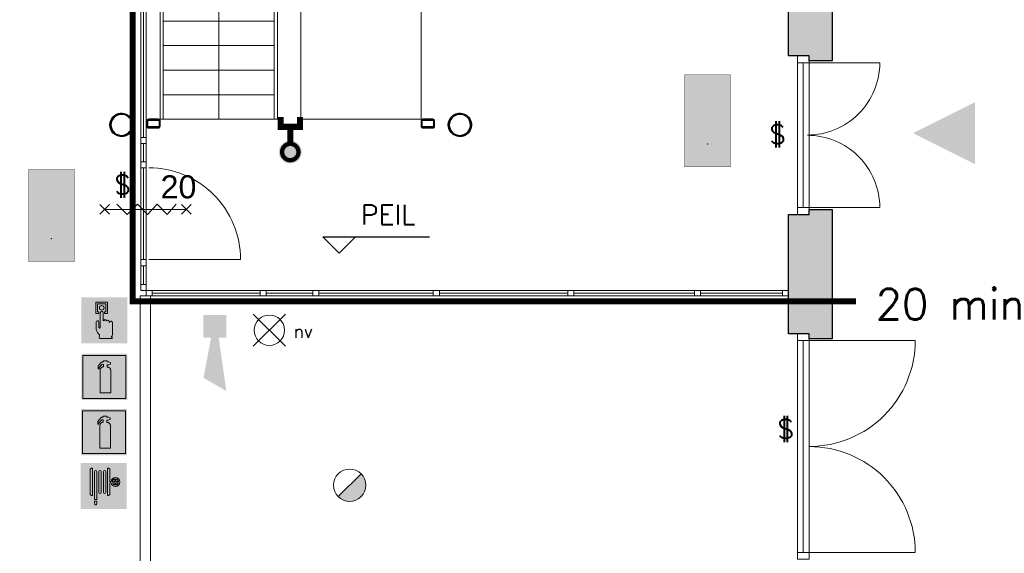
# Model space of a CAD drawing. Header units: millimetres. Extents: x -13022 to 1371524, y -38729 to 632593.
# Tile 81 of 256: x 708218 to 717838, y -11431 to -6217. Entities that reach past the tile are written whole.
import ezdxf

# ---------------------------------------------------------------- set-up
doc = ezdxf.new("R2010")
doc.units = ezdxf.units.MM
doc.header["$LTSCALE"] = 35
doc.set_wipeout_variables(frame=1)
doc.linetypes.add('AI9-LType1', pattern=[1.69333, 0.846665, -0.846665])
doc.linetypes.add('DASHED', pattern=[200, 100, -100])
for name, color, linetype, lineweight in [('A OPMER', 10, 'Continuous', 50), ('Al65----_beveiliging-inst', 92, 'Continuous', 9), ('B6 TEKST', 7, 'Continuous', 25), ('B95 tekst', 7, 'Continuous', 25), ('brandveiligheid voorzieningen', 10, 'Continuous', 9)]:
    doc.layers.add(name, color=color, linetype=linetype, lineweight=lineweight)
for name, color, linetype in [('LAYER102', 1, 'Continuous'), ('LAYER111', 7, 'Continuous'), ('LAYER24', 7, 'Continuous'), ('LAYER28', 7, 'Continuous'), ('LAYER30', 7, 'Continuous'), ('LAYER31', 7, 'Continuous'), ('LAYER32', 1, 'Continuous')]:
    doc.layers.add(name, color=color, linetype=linetype)
doc.styles.add('Algemeen', font='simplex.shx', dxfattribs={"height": 2.5})
doc.styles.add('SIMPLEX', font='SIMPLEX.SHX', dxfattribs={"width": 0.75})
doc.styles.get("Standard").update_dxf_attribs({"font": 'simplex.shx'})
pattern_1 = [(45, (475378.7201, -17008.80355), (-0.2121320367, 0.2121320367), []), (45, (475378.7201, -17008.59142), (-0.2121320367, 0.2121320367), [])]
pattern_2 = [(315, (475378.7201, -17008.80355), (0.2121320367, 0.2121320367), []), (315, (475378.93222, -17008.80355), (0.2121320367, 0.2121320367), [])]

# ---------------------------------------------------------------- blocks, each defined once
blk = doc.blocks.new('Handbrandblusser')
at = {"ltscale": 0.1}
h = blk.add_hatch(color=10, dxfattribs=at)
h.paths.add_polyline_path([(15.59, 7.19), (8.59, 7.19), (8.59, 0.19), (15.59, 0.19)])
h.paths.add_polyline_path([(11.41, 1.1), (13.13, 1.1), (13.13, 4.76), (13.13, 4.79), (13.12, 4.84), (13.11, 4.88), (13.09, 4.95), (13.06, 5), (13.03, 5.06), (12.99, 5.11), (12.95, 5.14), (12.92, 5.17), (12.85, 5.21), (12.8, 5.24), (12.76, 5.26), (12.7, 5.28), (12.64, 5.29), (12.6, 5.29), (12.54, 5.29), (12.54, 5.67), (12.81, 5.67), (13.08, 5.75), (13.08, 6.04), (12.82, 6.12), (12.54, 6.12), (12.54, 6.32), (11.94, 6.32), (11.94, 6.13), (11.75, 6.13), (11.72, 6.12), (11.68, 6.1), (11.64, 6.08), (11.59, 6.04), (11.53, 5.96), (11.44, 5.86), (11.31, 5.71), (11.15, 5.54), (11.13, 5.49), (11.11, 5.46), (11.1, 5.42), (11.09, 5.39), (11.09, 5.35), (11.08, 5.32), (11.08, 5.28), (11.08, 5.25), (11.07, 5.18), (11.07, 5.13), (11.07, 5.07), (11.07, 4.98), (11.24, 4.98), (11.26, 5.23), (11.71, 5.7), (11.94, 5.7), (11.94, 5.31), (11.92, 5.3), (11.89, 5.3), (11.85, 5.3), (11.81, 5.28), (11.76, 5.27), (11.72, 5.25), (11.69, 5.24), (11.66, 5.22), (11.63, 5.2), (11.6, 5.17), (11.58, 5.15), (11.56, 5.13), (11.53, 5.11), (11.51, 5.08), (11.5, 5.06), (11.49, 5.04), (11.47, 5.02), (11.46, 4.99), (11.45, 4.97), (11.44, 4.94), (11.43, 4.91), (11.42, 4.88), (11.41, 4.84), (11.41, 4.8), (11.41, 4.77)], flags=16)
at = {"layer": 'brandveiligheid voorzieningen', "ltscale": 0.1, "true_color": 0xffffff}
blk.add_hatch(color=7, dxfattribs=at).paths.add_polyline_path([(13.13, 4.76), (13.13, 4.79), (13.12, 4.84), (13.11, 4.88), (13.09, 4.95), (13.06, 5), (13.03, 5.06), (12.99, 5.11), (12.95, 5.14), (12.92, 5.17), (12.85, 5.21), (12.8, 5.24), (12.76, 5.26), (12.7, 5.28), (12.64, 5.29), (12.6, 5.29), (12.54, 5.29), (12.54, 5.67), (12.81, 5.67), (13.08, 5.75), (13.08, 6.04), (12.82, 6.12), (12.54, 6.12), (12.54, 6.32), (11.94, 6.32), (11.94, 6.13), (11.75, 6.13), (11.72, 6.12), (11.68, 6.1), (11.64, 6.08), (11.59, 6.04), (11.53, 5.96), (11.44, 5.86), (11.31, 5.71), (11.15, 5.54), (11.13, 5.49), (11.11, 5.46), (11.1, 5.42), (11.09, 5.39), (11.09, 5.35), (11.08, 5.32), (11.08, 5.28), (11.08, 5.25), (11.07, 5.18), (11.07, 5.13), (11.07, 5.07), (11.07, 4.98), (11.24, 4.98), (11.26, 5.23), (11.71, 5.7), (11.94, 5.7), (11.94, 5.31), (11.92, 5.3), (11.89, 5.3), (11.85, 5.3), (11.81, 5.28), (11.76, 5.27), (11.72, 5.25), (11.69, 5.24), (11.66, 5.22), (11.63, 5.2), (11.6, 5.17), (11.58, 5.15), (11.56, 5.13), (11.53, 5.11), (11.51, 5.08), (11.5, 5.06), (11.49, 5.04), (11.47, 5.02), (11.46, 4.99), (11.45, 4.97), (11.44, 4.94), (11.43, 4.91), (11.42, 4.88), (11.41, 4.84), (11.41, 4.8), (11.41, 4.77), (11.41, 1.1), (13.13, 1.1)])
at = {"color": 10, "lineweight": 5, "ltscale": 0.1}
blk.add_lwpolyline([(11.41, 1.1), (11.41, 4.77), (11.41, 4.8), (11.41, 4.84), (11.42, 4.88), (11.43, 4.91), (11.44, 4.94), (11.45, 4.97), (11.46, 4.99), (11.47, 5.02), (11.49, 5.04), (11.5, 5.06), (11.51, 5.08), (11.53, 5.11), (11.56, 5.13), (11.58, 5.15), (11.6, 5.17), (11.63, 5.2), (11.66, 5.22), (11.69, 5.24), (11.72, 5.25), (11.76, 5.27), (11.81, 5.28), (11.85, 5.3), (11.89, 5.3), (11.92, 5.3), (11.94, 5.31), (11.94, 5.7), (11.71, 5.7), (11.26, 5.23), (11.24, 4.98), (11.07, 4.98), (11.07, 5.07), (11.07, 5.13), (11.07, 5.18), (11.08, 5.25), (11.08, 5.28), (11.08, 5.32), (11.09, 5.35), (11.09, 5.39), (11.1, 5.42), (11.11, 5.46), (11.13, 5.49), (11.15, 5.54), (11.31, 5.71), (11.44, 5.86), (11.53, 5.96), (11.59, 6.04), (11.64, 6.08), (11.68, 6.1), (11.72, 6.12), (11.75, 6.13), (11.94, 6.13), (11.94, 6.32), (12.54, 6.32), (12.54, 6.12), (12.82, 6.12), (13.08, 6.04), (13.08, 5.75), (12.81, 5.67), (12.54, 5.67), (12.54, 5.29), (12.6, 5.29), (12.64, 5.29), (12.7, 5.28), (12.76, 5.26), (12.8, 5.24), (12.85, 5.21), (12.92, 5.17), (12.95, 5.14), (12.99, 5.11), (13.03, 5.06), (13.06, 5), (13.09, 4.95), (13.11, 4.88), (13.12, 4.84), (13.13, 4.79), (13.13, 4.76), (13.13, 1.1), (11.41, 1.1)], dxfattribs=at)
at = {"layer": 'Al65----_beveiliging-inst', "color": 7, "true_color": 0xffffff}
blk.add_solid([(8.34, -0.06), (15.84, -0.06), (8.34, 7.44), (15.84, 7.44)], dxfattribs=at)
at = {"layer": 'brandveiligheid voorzieningen', "color": 10, "ltscale": 0.1}
blk.add_lwpolyline([(8.59, 0.19), (15.59, 0.19), (15.59, 7.19), (8.59, 7.19)], close=True, dxfattribs=at)
blk = doc.blocks.new('Brandslanghaspel')
at = {"layer": 'brandveiligheid voorzieningen', "true_color": 0xffffff}
h = blk.add_hatch(color=7, dxfattribs=at)
h.paths.add_polyline_path([(-1.8131, 2.183), (-1.9809, 2.183), (-2.1753, 2.364), (-2.1753, 6.484), (-1.9926, 6.664), (-1.8131, 6.664)])
edge = h.paths.add_edge_path()
edge.add_arc((0.1717, 6.0972), 0.1929, 92.01096, 177.98904)
edge.add_line((-0.0211, 6.104), (-0.0214, 6.104))
edge.add_line((-0.0214, 6.104), (-0.0214, 2.702))
edge.add_line((-0.0214, 2.702), (-0.0211, 2.702))
edge.add_arc((0.1723, 2.7114), 0.1936, 182.797634, 267.821774)
edge.add_arc((0.1573, 2.7114), 0.1935, 272.254329, 357.218746)
edge.add_line((0.3506, 2.702), (0.3515, 2.702))
edge.add_line((0.3515, 2.702), (0.3515, 6.104))
edge.add_line((0.3515, 6.104), (0.3506, 6.104))
edge.add_arc((0.1577, 6.0971), 0.193, 2.044103, 87.86341)
edge = h.paths.add_edge_path()
edge.add_arc((-0.5787, 6.0971), 0.1931, 92.060571, 177.939429)
edge.add_line((-0.7716, 6.104), (-0.772, 6.104))
edge.add_line((-0.772, 6.104), (-0.772, 2.702))
edge.add_line((-0.772, 2.702), (-0.7716, 2.702))
edge.add_arc((-0.5779, 2.7118), 0.194, 182.897198, 267.72221)
edge.add_arc((-0.5933, 2.7119), 0.194, 272.272353, 357.077445)
edge.add_line((-0.3995, 2.702), (-0.3992, 2.702))
edge.add_line((-0.3992, 2.702), (-0.3992, 6.104))
edge.add_line((-0.3992, 6.104), (-0.3995, 6.104))
edge.add_arc((-0.5926, 6.0969), 0.1933, 2.115671, 87.915125)
edge = h.paths.add_edge_path()
edge.add_arc((-1.2963, 6.0968), 0.1933, 91.999029, 177.877887)
edge.add_line((-1.4894, 6.104), (-1.4894, 1.535))
edge.add_line((-1.4894, 1.535), (-1.1166, 1.535))
edge.add_line((-1.1166, 1.535), (-1.1166, 6.104))
edge.add_line((-1.1166, 6.104), (-1.1173, 6.104))
edge.add_arc((-1.3103, 6.097), 0.1931, 2.063956, 87.843556)
h.paths.add_polyline_path([(-1.1151, 1.102), (-1.1833, 0.701), (-1.4224, 0.701), (-1.4903, 1.105), (-1.4903, 1.263), (-1.1151, 1.263)])
edge = h.paths.add_edge_path()
edge.add_line((1.0007, 4.4891), (1.0007, 6.484))
edge.add_line((1.0007, 6.484), (0.8176, 6.664))
edge.add_line((0.8176, 6.664), (0.6385, 6.664))
edge.add_line((0.6385, 6.664), (0.6385, 2.183))
edge.add_line((0.6385, 2.183), (0.8062, 2.183))
edge.add_line((0.8062, 2.183), (1.0007, 2.364))
edge.add_line((1.0007, 2.364), (1.0007, 4.285))
edge.add_line((1.0007, 4.285), (1.2228, 4.285))
edge.add_arc((1.8866, 4.3396), 0.666, 184.705084, 271.930478)
edge.add_arc((1.8807, 4.4237), 0.7502, 272.163802, 357.883832)
edge.add_arc((1.8818, 4.3683), 0.7492, 2.116162, 87.915616)
edge.add_arc((1.9315, 4.3762), 0.7412, 91.743139, 171.242832)
edge.add_arc((1.0182, -221.511), 226, 89.954163, 90.004437)
edge = h.paths.add_edge_path(flags=16)
edge.add_line((1.8026, 4.285), (1.8026, 3.9))
edge.add_arc((1.921, 4.4072), 0.5208, 193.569519, 256.860438, ccw=False)
edge.add_line((1.4147, 4.285), (1.8026, 4.285))
edge = h.paths.add_edge_path(flags=16)
edge.add_line((1.8026, 4.891), (1.8026, 4.489))
edge.add_line((1.8026, 4.489), (1.4112, 4.489))
edge.add_arc((1.9212, 4.384), 0.5207, 103.167599, 168.363278, ccw=False)
edge = h.paths.add_edge_path(flags=16)
edge.add_arc((1.8987, 4.3853), 0.5189, 11.524706, 78.048247)
edge.add_line((2.0062, 4.893), (2.0062, 4.489))
edge.add_line((2.0062, 4.489), (2.4072, 4.489))
edge = h.paths.add_edge_path(flags=16)
edge.add_arc((1.8971, 4.4077), 0.5212, 282.079218, 346.387144)
edge.add_line((2.4037, 4.285), (2.0062, 4.285))
edge.add_line((2.0062, 4.285), (2.0062, 3.898))
at = {"layer": 'Al65----_beveiliging-inst', "color": 7, "true_color": 0xffffff}
blk.add_solid([(-3.75, 0), (3.75, 0), (-3.75, 7.5), (3.75, 7.5)], dxfattribs=at)
blk.add_solid([(-3.75, 0), (3.75, 0), (-3.75, 7.5), (3.75, 7.5)], dxfattribs=at)
at = {"layer": 'Al65----_beveiliging-inst', "color": 10}
blk.add_solid([(-3.5, 0.25), (3.5, 0.25), (-3.5, 7.25), (3.5, 7.25)], dxfattribs=at)
at = {"layer": 'brandveiligheid voorzieningen', "color": 7, "true_color": 0xffffff}
for points in [[(-2.1753, 6.484), (-1.9926, 6.664)], [(-2.1753, 2.364), (-2.1753, 6.484)], [(-1.9926, 6.664), (-1.8131, 6.664)], [(-1.8131, 6.664), (-1.8131, 2.183)], [(0.8176, 6.664), (0.6385, 6.664)], [(0.6385, 6.664), (0.6385, 2.183)], [(1.0007, 6.484), (0.8176, 6.664)], [(1.0007, 4.4891), (1.0007, 6.484)], [(-1.4894, 6.104), (-1.4894, 1.535)], [(-1.1166, 6.104), (-1.1173, 6.104)], [(-1.1166, 1.535), (-1.1166, 6.104)], [(-0.7716, 6.104), (-0.772, 6.104)], [(-0.772, 6.104), (-0.772, 2.702)], [(-0.3992, 6.104), (-0.3995, 6.104)], [(-0.3992, 2.702), (-0.3992, 6.104)], [(-0.0211, 6.104), (-0.0214, 6.104)], [(-0.0214, 6.104), (-0.0214, 2.702)], [(0.3515, 6.104), (0.3506, 6.104)], [(0.3515, 2.702), (0.3515, 6.104)], [(1.8026, 4.891), (1.8026, 4.489)], [(2.0062, 4.489), (2.0062, 4.893)], [(1.0007, 2.364), (1.0007, 4.285)], [(1.0007, 4.285), (1.2228, 4.285)], [(1.8026, 4.489), (1.4112, 4.489)], [(1.4147, 4.285), (1.8026, 4.285)], [(1.8026, 4.285), (1.8026, 3.9)], [(2.4072, 4.489), (2.0062, 4.489)], [(2.0062, 3.898), (2.0062, 4.285)], [(2.0062, 4.285), (2.4037, 4.285)], [(-1.9809, 2.183), (-2.1753, 2.364)], [(-1.8131, 2.183), (-1.9809, 2.183)], [(-0.772, 2.702), (-0.7716, 2.702)], [(-0.3995, 2.702), (-0.3992, 2.702)], [(-0.0214, 2.702), (-0.0211, 2.702)], [(0.3506, 2.702), (0.3515, 2.702)], [(0.6385, 2.183), (0.8062, 2.183)], [(0.8062, 2.183), (1.0007, 2.364)], [(-1.4903, 1.105), (-1.4903, 1.263)], [(-1.4903, 1.263), (-1.1151, 1.263)], [(-1.4224, 0.701), (-1.4903, 1.105)], [(-1.4894, 1.535), (-1.1166, 1.535)], [(-1.1833, 0.701), (-1.4224, 0.701)], [(-1.1151, 1.102), (-1.1833, 0.701)], [(-1.1151, 1.263), (-1.1151, 1.102)]]:
    blk.add_lwpolyline(points, dxfattribs=at)
for points in [[(-1.303, 6.29, 0.3933), (-1.4894, 6.104)], [(-1.1173, 6.104, 0.3928), (-1.303, 6.29)], [(-0.5856, 6.29, 0.3933), (-0.7716, 6.104)], [(-0.3995, 6.104, 0.3929), (-0.5856, 6.29)], [(0.1649, 6.29, 0.3938), (-0.0211, 6.104)], [(0.3506, 6.104, 0.393), (0.1649, 6.29)], [(1.909, 5.117, 0.3615), (1.199, 4.489)], [(1.4112, 4.489, -0.2924), (1.8026, 4.891)], [(2.6304, 4.396, 0.3929), (1.909, 5.117)], [(2.0062, 4.893, -0.2987), (2.4072, 4.489)], [(1.199, 4.489, 0.00021936), (1.0007, 4.4891)], [(1.2228, 4.285, 0.4001), (1.909, 3.674)], [(1.8026, 3.9, -0.2834), (1.4147, 4.285)], [(1.909, 3.674, 0.3925), (2.6304, 4.396)], [(2.4037, 4.285, -0.2882), (2.0062, 3.898)], [(-0.7716, 2.702, 0.388), (-0.5856, 2.518)], [(-0.5856, 2.518, 0.3879), (-0.3995, 2.702)], [(-0.0211, 2.702, 0.389), (0.1649, 2.518)], [(0.1649, 2.518, 0.3887), (0.3506, 2.702)]]:
    blk.add_lwpolyline(points, format="xyb", dxfattribs=at)
blk.add_point((0, 3.75), dxfattribs=at)
blk = doc.blocks.new('Handbrandmelder')
at = {"layer": 'brandveiligheid voorzieningen', "true_color": 0xffffff}
h = blk.add_hatch(color=7, dxfattribs=at)
h.paths.add_polyline_path([(-1.3623, 6.704), (-1.3623, 4.818), (-0.8616, 4.818), (-0.8616, 5.105), (-1.0867, 5.105), (-1.0867, 6.416), (0.2412, 6.416), (0.2412, 5.105), (0.0423, 5.105), (0.0423, 4.818), (0.5292, 4.818), (0.5292, 6.704)])
edge = h.paths.add_edge_path()
edge.add_line((-0.7744, 0.795), (1.2172, 0.795))
edge.add_arc((1.1848, 0.9151), 0.1244, 285.097845, 344.573813)
edge.add_arc((1.1955, 0.8747), 0.1095, 3.814851, 78.556999)
edge.add_arc((1.2155, 1.0811), 0.0991, 186.406081, 271.011898, ccw=False)
edge.add_arc((0.8951, 1.4295), 0.4225, 301.679206, 358.707701)
edge.add_line((1.3175, 1.42), (1.3175, 3.356))
edge.add_arc((1.0815, 3.3696), 0.2364, 356.700991, 450.505791)
edge.add_arc((1.0751, 3.3423), 0.2637, 89.061593, 168.70314)
edge.add_line((0.8165, 3.394), (0.8165, 3.518))
edge.add_arc((0.5556, 3.5071), 0.2611, 2.39047, 87.792584)
edge.add_arc((0.5705, 3.5064), 0.2616, 91.041001, 151.564737)
edge.add_line((0.3404, 3.631), (0.3404, 3.643))
edge.add_arc((0.0798, 3.6324), 0.2608, 2.337798, 87.799547)
edge.add_arc((0.0991, 3.6332), 0.26, 92.052962, 177.832561)
edge.add_line((-0.1607, 3.643), (-0.1607, 4.967))
edge.add_arc((-0.411, 4.968), 0.2503, 359.76141, 447.144807)
edge.add_arc((-0.3888, 4.9577), 0.2605, 92.124608, 177.943914)
edge.add_line((-0.6492, 4.967), (-0.6492, 2.557))
edge.add_arc((-0.7221, 2.5577), 0.0729, 299.050174, 359.424387, ccw=False)
edge.add_line((-0.6867, 2.494), (-0.7618, 2.457))
edge.add_line((-0.7618, 2.457), (-0.7868, 2.457))
edge.add_line((-0.7868, 2.457), (-0.8745, 2.569))
edge.add_line((-0.8745, 2.569), (-0.8745, 3.419))
edge.add_arc((-1.0861, 3.4433), 0.213, 353.435435, 446.970057)
edge.add_arc((-1.078, 3.4209), 0.2351, 89.220046, 180.466534)
edge.add_line((-1.3131, 3.419), (-1.3131, 2.282))
edge.add_line((-1.3131, 2.282), (-1.3131, 2.219))
edge.add_arc((0.9801, 3.0528), 2.4401, 199.980806, 224.025181)
edge.add_arc((-28.5646, 4.7292), 27.994, 352.668719, 353.081248, ccw=False)
edge.add_arc((-0.073, 1.0253), 0.7382, 169.723152, 198.178085)
edge = h.paths.add_edge_path(flags=17)
edge.add_arc((-0.4353, 5.7799), 0.3921, 271.833261, 357.970029)
edge.add_arc((-0.4345, 5.7425), 0.3917, 3.443844, 88.288775)
edge.add_arc((-0.4184, 5.7498), 0.3842, 90.654144, 177.583048)
edge.add_arc((-0.4087, 5.7816), 0.3939, 182.273303, 267.953611)
at = {"layer": 'Al65----_beveiliging-inst', "color": 7, "true_color": 0xffffff}
blk.add_solid([(-3.75, 0), (3.75, 0), (-3.75, 7.5), (3.75, 7.5)], dxfattribs=at)
at = {"layer": 'Al65----_beveiliging-inst', "color": 10}
blk.add_solid([(-3.5, 0.25), (3.5, 0.25), (-3.5, 7.25), (3.5, 7.25)], dxfattribs=at)
at = {"layer": 'brandveiligheid voorzieningen', "color": 7, "true_color": 0xffffff}
for points in [[(-1.3623, 6.704), (-1.3623, 4.818)], [(0.5292, 6.704), (-1.3623, 6.704)], [(-1.0867, 5.105), (-1.0867, 6.416)], [(-1.0867, 6.416), (0.2412, 6.416)], [(0.2412, 6.416), (0.2412, 5.105)], [(0.5292, 4.818), (0.5292, 6.704)], [(-1.3623, 4.818), (-0.8616, 4.818)], [(-0.8616, 5.105), (-1.0867, 5.105)], [(-0.8616, 4.818), (-0.8616, 5.105)], [(-0.6492, 4.967), (-0.6492, 2.557)], [(-0.1607, 3.643), (-0.1607, 4.967)], [(0.2412, 5.105), (0.0423, 5.105)], [(0.0423, 5.105), (0.0423, 4.818)], [(0.0423, 4.818), (0.5292, 4.818)], [(-1.3131, 3.419), (-1.3131, 2.282)], [(-0.8745, 2.569), (-0.8745, 3.419)], [(0.3404, 3.631), (0.3404, 3.643)], [(0.8165, 3.394), (0.8165, 3.518)], [(1.3175, 1.42), (1.3175, 3.356)], [(-1.3131, 2.282), (-1.3131, 2.219)], [(-0.7868, 2.457), (-0.8745, 2.569)], [(-0.7618, 2.457), (-0.7868, 2.457)], [(-0.6867, 2.494), (-0.7618, 2.457)], [(-0.7744, 0.795), (1.2172, 0.795)]]:
    blk.add_lwpolyline(points, dxfattribs=at)
for points in [[(-0.8023, 5.766, -0.3986), (-0.4228, 6.134)], [(-0.4228, 5.388, -0.3923), (-0.8023, 5.766)], [(-0.3985, 5.218, 0.393), (-0.6492, 4.967)], [(-0.4228, 6.134, -0.3881), (-0.0435, 5.766)], [(-0.0435, 5.766, -0.3946), (-0.4228, 5.388)], [(-0.1607, 4.967, 0.4009), (-0.3985, 5.218)], [(-1.0748, 3.656, 0.4206), (-1.3131, 3.419)], [(-0.8745, 3.419, 0.4324), (-1.0748, 3.656)], [(0.0898, 3.893, 0.3928), (-0.1607, 3.643)], [(0.3404, 3.643, 0.3912), (0.0898, 3.893)], [(0.5657, 3.768, 0.2704), (0.3404, 3.631)], [(0.8165, 3.518, 0.3909), (0.5657, 3.768)], [(1.0794, 3.606, 0.3622), (0.8165, 3.394)], [(1.3175, 3.356, 0.4338), (1.0794, 3.606)], [(-1.3131, 2.219, 0.1053), (-0.7744, 1.357)], [(-0.6492, 2.557, -0.2697), (-0.6867, 2.494)], [(-0.7994, 1.157, 0.1248), (-0.7744, 0.795)], [(-0.7744, 1.357, -0.0018), (-0.7994, 1.157)], [(1.117, 1.07, 0.2541), (1.3175, 1.42)], [(1.2172, 0.982, -0.3869), (1.117, 1.07)], [(1.3047, 0.882, 0.3382), (1.2172, 0.982)], [(1.2172, 0.795, 0.2655), (1.3047, 0.882)]]:
    blk.add_lwpolyline(points, format="xyb", dxfattribs=at)
blk.add_point((0, 3.75), dxfattribs=at)
blk = doc.blocks.new('Vluchtrichting rechtdoor of naar beneden')
at = {"layer": 'Al65----_beveiliging-inst', "linetype": 'Continuous', "true_color": 0xffffff}
h = blk.add_hatch(color=7, dxfattribs=at)
edge = h.paths.add_edge_path()
edge.add_arc((-2.1449, 5.962), 0.7575, 92.128042, 178.185477)
edge.add_arc((-2.1628, 5.9872), 0.7392, 180.090101, 191.562583)
edge.add_line((-2.887, 5.839), (-4.652, 5.839))
edge.add_line((-4.652, 5.839), (-5.698, 4.787))
edge.add_line((-5.698, 4.787), (-5.285, 4.372))
edge.add_line((-5.285, 4.372), (-4.41, 5.253))
edge.add_line((-4.41, 5.253), (-3.544, 5.253))
edge.add_line((-3.544, 5.253), (-5.527, 3.346))
edge.add_line((-5.527, 3.346), (-6.694, 3.346))
edge.add_line((-6.694, 3.346), (-6.694, 2.613))
edge.add_line((-6.694, 2.613), (-4.496, 2.613))
edge.add_line((-4.496, 2.613), (-4.136, 2.974))
edge.add_line((-4.136, 2.974), (-3.193, 2.026))
edge.add_line((-3.193, 2.026), (-3.193, 0.852))
edge.add_line((-3.193, 0.852), (-2.464, 0.852))
edge.add_line((-2.464, 0.852), (-2.464, 2.33))
edge.add_line((-2.464, 2.33), (-3.621, 3.493))
edge.add_line((-3.621, 3.493), (-3.192, 3.923))
edge.add_line((-3.192, 3.923), (-2.428, 3.154))
edge.add_line((-2.428, 3.154), (-2.033, 3.552))
edge.add_line((-2.033, 3.552), (-2.797, 4.321))
edge.add_line((-2.797, 4.321), (-2.317, 4.803))
edge.add_line((-2.317, 4.803), (-2.317, 5.267))
edge.add_line((-2.317, 5.267), (-2.173, 5.253))
edge.add_arc((-2.2013, 6.0112), 0.7587, 272.13837, 358.096609)
edge.add_arc((-2.2036, 5.9585), 0.7611, 2.072152, 87.692869)
for points in [[(1.1805, 2.889), (1.1805, 5.804), (0.5775, 5.804), (0.5775, 2.889), (-0.571, 2.889), (0.879, 1.421), (2.334, 2.889)], [(3.808, 1.106), (6.433, 1.106), (6.433, 6.344), (3.808, 6.344)]]:
    blk.add_hatch(color=7, dxfattribs=at).paths.add_polyline_path(points)
at = {"layer": 'Al65----_beveiliging-inst', "color": 7, "true_color": 0xffffff, "const_width": 0.05}
blk.add_lwpolyline([(-7.5, 0), (7.5, 0), (7.5, 7.5), (-7.5, 7.5)], close=True, dxfattribs=at)
at = {"layer": 'Al65----_beveiliging-inst', "color": 255}
blk.add_point((3.75, 3.75), dxfattribs=at)
at = {"layer": 'Al65----_beveiliging-inst', "color": 7, "true_color": 0xffffff}
blk.add_solid([(-7.5, 0), (7.5, 0), (-7.5, 7.5), (7.5, 7.5)], dxfattribs=at)
at = {"layer": 'Al65----_beveiliging-inst', "color": 92}
blk.add_solid([(-7.25, 0.25), (7.25, 0.25), (-7.25, 7.25), (7.25, 7.25)], dxfattribs=at)
blk = doc.blocks.new('Panieksluiting')
at = {"layer": 'brandveiligheid voorzieningen', "lineweight": 0, "style": 'Algemeen'}
blk.add_text('$', height=3.09, dxfattribs=at).set_placement((158.43, -91.61))
blk = doc.blocks.new('Droge blusleiding')
at = {"layer": 'Al65----_beveiliging-inst', "true_color": 0xffffff}
h = blk.add_hatch(color=7, dxfattribs=at)
edge = h.paths.add_edge_path()
edge.add_arc((0, 0), 1.87, 180, 360)
edge.add_arc((0, 0), 1.87, 0, 180)
at = {"layer": 'Al65----_beveiliging-inst', "color": 10, "const_width": 0.7}
blk.add_lwpolyline([(-1.33, 0, 1), (1.33, 0, 1)], format="xyb", close=True, dxfattribs=at)
at = {"layer": 'Al65----_beveiliging-inst', "color": 7, "true_color": 0xffffff, "const_width": 1, "elevation": 1}
for points in [[(5.71, 1.55), (4.11, 1.55), (4.11, -1.57), (5.71, -1.57)], [(1.33, 0), (4.11, 0)]]:
    blk.add_lwpolyline(points, dxfattribs=at)
at = {"layer": 'Al65----_beveiliging-inst', "color": 10, "linetype": 'Continuous', "const_width": 0.7, "elevation": 1}
for points in [[(5.71, 1.55), (4.11, 1.55), (4.11, -1.57), (5.71, -1.57)], [(1.33, 0), (4.11, 0)]]:
    blk.add_lwpolyline(points, dxfattribs=at)
blk = doc.blocks.new('Brandmelder')
at = {"layer": 'brandveiligheid voorzieningen'}
blk.add_hatch(color=256, dxfattribs=at).paths.add_polyline_path([(76.62, -89.8, 0.198912), (75.85, -87.94), (72.13, -91.66, 0.668179)])
blk.add_line((72.13, -91.66), (75.85, -87.94), dxfattribs=at)
blk.add_circle((73.99, -89.8), 2.63, dxfattribs=at)
blk = doc.blocks.new('Noodverlichting')
at = {"layer": 'Al65----_beveiliging-inst', "color": 92}
for p, q in [((164, -62.36), (158.75, -57.12)), ((158.75, -62.36), (164, -57.12))]:
    blk.add_line(p, q, dxfattribs=at)
blk.add_circle((161.38, -59.74), 2.47, dxfattribs=at)
at = {"layer": 'Al65----_beveiliging-inst', "color": 7, "style": 'Algemeen'}
blk.add_text('nv', height=2.063, dxfattribs=at).set_placement((165.33, -60.96))
blk = doc.blocks.new('Signaalgever (akoestisch)')
at = {"layer": 'Al65----_beveiliging-inst', "color": 10, "linetype": 'Continuous'}
for points in [[(3.71, 0), (3.71, 3.71), (0, 0), (0, 3.71)], [(10.23, 0), (12.38, 3.71), (3.71, 1.24), (3.71, 2.48)]]:
    blk.add_solid(points, dxfattribs=at)
blk = doc.blocks.new('Entree gebouw')
at = {"layer": 'brandveiligheid voorzieningen'}
blk.add_hatch(color=256, dxfattribs=at).paths.add_polyline_path([(71.25, -82.36), (77.98, -79), (71.25, -75.63)])

msp = doc.modelspace()

# ---------------------------------------------------------------- hatches: boundary and pattern name
at = {"layer": 'LAYER111', "linetype": 'Continuous', "lineweight": 5}
for points in [[(715730.72, -5145.147), (715940.72, -5145.147), (715940.72, -5035.147), (716015.72, -5035.147), (716015.72, -5025.163), (716100.72, -5025.147), (716100.72, -5035.147), (716155.72, -5035.163), (716155.72, -6620.147), (715930.72, -6620.163), (715930.72, -6570.147), (715730.72, -6570.163)], [(715730.72, -8120.147), (715930.72, -8120.163), (715930.72, -8070.147), (716155.72, -8070.147), (716155.72, -9335.147), (715930.72, -9335.147), (715930.72, -9285.163), (715730.72, -9285.163)]]:
    msp.add_hatch(color=254, dxfattribs=at).paths.add_polyline_path(points, flags=0)

# ---------------------------------------------------------------- linework, layer by layer
at = {"layer": 'B95 tekst'}
for p, q in [((711180.071, -8339.625), (712221.955, -8339.625)), ((711180.071, -8339.625), (711340.073, -8499.627)), ((711500.074, -8339.625), (711340.073, -8499.627))]:
    msp.add_line(p, q, dxfattribs=at)
at = {"layer": 'LAYER24', "color": 7, "linetype": 'DASHED', "lineweight": 13}
msp.add_lwpolyline([(710735.658, -5408.147), (710735.658, -4664.819, -1.00000004), (710965.658, -4664.819), (710965.658, -7190.147)], format="xyb", dxfattribs=at)
at = {"layer": 'LAYER24', "color": 7, "linetype": 'Continuous', "lineweight": 13}
for points in [[(710705.658, -5415.147), (710705.658, -7190.147), (710735.658, -7190.147), (710735.658, -5408.147)], [(709589.345, -5675.616), (709589.345, -7190.147), (709619.345, -7190.147), (709619.345, -5668.616)], [(710705.658, -6230.147), (709619.345, -6230.147)], [(710705.658, -6470.147), (709619.345, -6470.147)], [(710705.658, -6710.147), (709619.345, -6710.147)], [(710705.658, -6950.147), (709619.345, -6950.147)], [(710735.658, -7190.147), (709589.345, -7190.147)]]:
    msp.add_lwpolyline(points, dxfattribs=at)
at = {"layer": 'LAYER24', "color": 7, "linetype": 'Continuous', "lineweight": 18}
msp.add_lwpolyline([(710162.501, -5534.725), (710162.501, -7190.147)], dxfattribs=at)
at = {"layer": 'LAYER28', "color": 7, "linetype": 'Continuous', "lineweight": 25}
for points in [[(715730.72, -5145.147), (715940.72, -5145.147), (715940.72, -5035.147), (716015.72, -5035.147), (716015.72, -5025.163), (716100.72, -5025.147), (716100.72, -5035.147), (716155.72, -5035.163), (716155.72, -6620.147), (715930.72, -6620.163), (715930.72, -6570.147), (715730.72, -6570.163)], [(715730.72, -8120.147), (715930.72, -8120.163), (715930.72, -8070.147), (716155.72, -8070.147), (716155.72, -9335.147), (715930.72, -9335.147), (715930.72, -9285.163), (715730.72, -9285.163)]]:
    msp.add_lwpolyline(points, close=True, dxfattribs=at)
for points in [[(709212.72, -7131.405, -2.41421358), (709099.47, -7244.663, -0.41421358), (709212.72, -7131.405)], [(709475.533, -7273.749), (709574.408, -7273.754, 0.41421358), (709589.408, -7258.753), (709589.408, -7205.151, 0.41421358), (709574.408, -7190.152), (709475.533, -7190.147, 0.41421358), (709460.533, -7205.147), (709460.533, -7258.749, 0.41421358), (709475.533, -7273.749)], [(712156.47, -7273.749), (712255.345, -7273.754, 0.41421358), (712270.345, -7258.753), (712270.345, -7205.151, 0.41421358), (712255.345, -7190.152), (712156.47, -7190.147, 0.41421358), (712141.47, -7205.147), (712141.47, -7258.749, 0.41421358), (712156.47, -7273.749)], [(712518.72, -7131.405, -2.41421358), (712405.47, -7244.663, -0.41421358), (712518.72, -7131.405)]]:
    msp.add_lwpolyline(points, format="xyb", close=True, dxfattribs=at)
at = {"layer": 'LAYER30', "color": 7, "linetype": 'Continuous', "lineweight": 18}
for points in [[(709402.908, -7367.881), (709402.97, -6058.435)], [(709427.908, -7367.882), (709427.97, -6058.436)], [(709452.908, -7367.883), (709452.97, -6058.437)], [(715816.72, -8053.163), (715816.72, -6637.155)], [(715873.72, -8053.163), (715873.72, -6637.155)], [(715930.72, -8053.163), (715930.72, -6637.155)], [(709402.97, -7605.887), (709402.939, -7427.887)], [(709427.97, -7605.882), (709427.939, -7427.882)], [(709452.97, -7605.877), (709452.939, -7427.877)], [(709402.97, -8560.882), (709402.97, -7665.882)], [(709427.97, -8560.882), (709427.97, -7665.882)], [(709452.97, -8560.882), (709452.97, -7665.882)], [(708999.726, -8118.194), (709094.859, -8023.069)], [(709094.859, -8118.194), (708999.726, -8023.069)], [(709047.292, -8070.632), (709847.292, -8070.632)], [(709167.292, -8020.632), (709267.292, -8120.632), (709367.292, -8020.632), (709467.292, -8120.632), (709562.292, -8020.632), (709657.292, -8120.632), (709747.292, -8020.632)], [(709799.726, -8118.194), (709894.859, -8023.069)], [(709894.859, -8118.194), (709799.726, -8023.069)], [(709402.97, -8803.865), (709402.97, -8620.881)], [(709427.97, -8803.866), (709427.97, -8620.882)], [(709452.97, -8803.867), (709452.97, -8620.883)], [(709512.97, -8863.865), (710566.345, -8863.851)], [(709512.97, -8888.865), (710566.345, -8888.851)], [(709512.97, -8913.865), (710566.345, -8913.851)], [(710626.345, -8863.847), (711081.345, -8863.823)], [(710626.345, -8888.847), (711081.345, -8888.823)], [(710626.345, -8913.847), (711081.345, -8913.823)], [(711141.345, -8863.822), (712258.095, -8863.871)], [(711141.345, -8888.822), (712258.095, -8888.871)], [(711141.345, -8913.822), (712258.095, -8913.871)], [(712318.095, -8863.881), (713571.97, -8863.874)], [(712318.095, -8888.881), (713571.97, -8888.874)], [(712318.095, -8913.881), (713571.97, -8913.874)], [(713631.97, -8863.866), (714809.97, -8863.866)], [(713631.97, -8888.866), (714809.97, -8888.866)], [(713631.97, -8913.866), (714809.97, -8913.866)], [(714869.97, -8863.866), (715670.72, -8863.866)], [(714869.97, -8888.866), (715670.72, -8888.866)], [(714869.97, -8913.866), (715670.72, -8913.866)], [(715816.72, -11422.147), (715816.72, -9352.155)], [(715873.72, -11422.147), (715873.72, -9352.155)], [(715930.72, -11422.147), (715930.72, -9352.155)]]:
    msp.add_lwpolyline(points, dxfattribs=at)
for points in [[(715816.72, -6637.155), (715816.72, -6570.155), (715930.72, -6570.155), (715930.72, -6637.155)], [(709402.939, -7427.887), (709402.908, -7367.887), (709452.908, -7367.877), (709452.939, -7427.877)], [(709402.908, -7427.881), (709402.908, -7367.881), (709452.908, -7367.883), (709452.908, -7427.883)], [(709402.97, -7665.887), (709402.97, -7605.887), (709452.97, -7605.877), (709452.97, -7665.877)], [(709402.97, -7665.882), (709402.97, -7605.882), (709452.97, -7605.882), (709452.97, -7665.882)], [(715816.72, -8120.163), (715816.72, -8053.163), (715930.72, -8053.163), (715930.72, -8120.163)], [(709402.97, -8620.881), (709402.97, -8560.881), (709452.97, -8560.883), (709452.97, -8620.883)], [(709402.97, -8620.882), (709402.97, -8560.882), (709452.97, -8560.882), (709452.97, -8620.882)], [(709402.97, -8863.865), (709402.97, -8803.865), (709452.97, -8803.867), (709452.97, -8863.868)], [(709452.97, -8863.866), (709512.97, -8863.865), (709512.97, -8913.865), (709452.97, -8913.866)], [(710566.345, -8863.85), (710626.345, -8863.847), (710626.345, -8913.847), (710566.345, -8913.85)], [(710566.345, -8863.851), (710626.345, -8863.85), (710626.345, -8913.85), (710566.345, -8913.851)], [(711081.345, -8863.819), (711141.345, -8863.822), (711141.345, -8913.822), (711081.345, -8913.819)], [(711081.345, -8863.823), (711141.345, -8863.819), (711141.345, -8913.819), (711081.345, -8913.823)], [(712258.095, -8863.871), (712318.095, -8863.874), (712318.095, -8913.874), (712258.095, -8913.871)], [(712258.095, -8863.882), (712318.095, -8863.881), (712318.095, -8913.881), (712258.095, -8913.882)], [(713571.97, -8863.866), (713631.97, -8863.866), (713631.97, -8913.866), (713571.97, -8913.866)], [(713571.97, -8863.874), (713631.97, -8863.874), (713631.97, -8913.874), (713571.97, -8913.874)], [(714809.97, -8863.866), (714869.97, -8863.866), (714869.97, -8913.866), (714809.97, -8913.866)], [(714809.97, -8863.866), (714869.97, -8863.866), (714869.97, -8913.866), (714809.97, -8913.866)], [(715670.72, -8863.866), (715730.72, -8863.866), (715730.72, -8913.866), (715670.72, -8913.866)], [(715816.72, -9352.155), (715816.72, -9285.155), (715930.72, -9285.155), (715930.72, -9352.155)], [(715816.72, -11489.147), (715816.72, -11422.147), (715930.72, -11422.147), (715930.72, -11489.147)]]:
    msp.add_lwpolyline(points, close=True, dxfattribs=at)
at = {"layer": 'LAYER31', "color": 7, "linetype": 'Continuous', "lineweight": 18}
for points in [[(715914.033, -6637.147), (716621.126, -6637.147, -0.41421361), (715914.033, -7344.254)], [(715914.033, -8053.163), (716621.126, -8053.163, 0.41421361), (715914.033, -7346.056)], [(709479.095, -8560.882), (710376.158, -8560.882, 0.41421361), (709479.095, -7663.838)], [(715932.689, -9352.163), (716967.251, -9352.163, -0.41421361), (715932.689, -10386.722)], [(715932.689, -11422.147), (716967.251, -11422.147, 0.41421361), (715932.689, -10387.588)]]:
    msp.add_lwpolyline(points, format="xyb", dxfattribs=at)

# ---------------------------------------------------------------- block references
at = {"ltscale": 0.1, "xscale": 60, "yscale": 60, "zscale": 60, "rotation": 270}
msp.add_blockref('Signaalgever (akoestisch)', (710013.721, -9101.972), dxfattribs=at)
at = {"ltscale": 0.1, "xscale": 60, "yscale": 60, "zscale": 60}
for name, p in [('Noodverlichting', (700974.39, -5666.564)), ('Handbrandblusser', (708319.047, -9927.863)), ('Handbrandblusser', (708316.784, -10468.379))]:
    msp.add_blockref(name, p, dxfattribs=at)
at = {"layer": 'A OPMER', "ltscale": 0.1, "xscale": 60, "yscale": 60, "zscale": 60, "rotation": 270}
for p in [(714713.006, -7205.256), (708302.638, -8130.916)]:
    msp.add_blockref('Vluchtrichting rechtdoor of naar beneden', p, dxfattribs=at)
at = {"layer": 'A OPMER', "ltscale": 0.1, "xscale": 60, "yscale": 60, "zscale": 60}
msp.add_blockref('Brandslanghaspel', (709038.264, -10997.566), dxfattribs=at)
at = {"layer": 'Al65----_beveiliging-inst'}
for name, p, xscale, yscale, zscale, rotation in [('Entree gebouw', (723964.039, -14434.811), 90, 90, 90, 180), ('Droge blusleiding', (710861.47, -7509.787), 60, 60, 60, 90)]:
    msp.add_blockref(name, p, dxfattribs=dict(at, xscale=xscale, yscale=yscale, zscale=zscale, rotation=rotation))
at = {"layer": 'Al65----_beveiliging-inst', "xscale": 60, "yscale": 60, "zscale": 60}
for name, p in [('Panieksluiting', (706036.828, -1933.218)), ('Panieksluiting', (699637.691, -2425.973)), ('Handbrandmelder', (709044.337, -9378.212)), ('Panieksluiting', (706116.508, -4812.707)), ('Brandmelder', (707002.633, -5377.29))]:
    msp.add_blockref(name, p, dxfattribs=at)

# ---------------------------------------------------------------- texts
at = {"layer": 'B6 TEKST', "style": 'SIMPLEX'}
msp.add_text('PEIL', height=192, dxfattribs=at).set_placement((711549.468, -8218.642))
at = {"layer": 'B95 tekst', "style": 'Algemeen'}
msp.add_text('20 min', height=300, dxfattribs=at).set_placement((716581.601, -9147.082))
at = {"layer": 'LAYER102', "color": 7, "linetype": 'Continuous', "lineweight": 0, "char_height": 162, "attachment_point": 7, "line_spacing_factor": 1.333333}
for s, insert in [('\\pi-742.15;{\\fArial|b0|i0|c0|p34;verkeersruimte\\P\\pi-390.58;14,9 m2}', (832480.652, -6768.803)), ('\\pi-504.72;{\\fArial|b1|i0|c0|p34;\\H1.2346x;kantoor\\fArial|b0|i0|c0|p34;\\H0.81x;\\P\\pi-698.63;kantoorfunctie \\P\\pi-398.16;38,4 m2}', (811558.88, -8016.385)), ('\\pi-504.72;{\\fArial|b1|i0|c0|p34;\\H1.2346x;kantoor\\fArial|b0|i0|c0|p34;\\H0.81x;\\P\\pi-698.63;kantoorfunctie \\P\\pi-399.6;24,8 m2}', (797371.608, -8325.223)), ('\\pi-504.72;{\\fArial|b1|i0|c0|p34;\\H1.2346x;kantoor\\fArial|b0|i0|c0|p34;\\H0.81x;\\P\\pi-698.63;kantoorfunctie \\P\\pi-390.59;19,4 m2}', (807441.249, -9041.399)), ('\\pi-504.72;{\\fArial|b1|i0|c0|p34;\\H1.2346x;kantoor\\fArial|b0|i0|c0|p34;\\H0.81x;\\P\\pi-698.63;kantoorfunctie \\P\\pi-399.6;20,6 m2}', (803164.196, -9131.62))]:
    msp.add_mtext(s, dxfattribs=dict(at, insert=insert))
at = {"layer": 'LAYER32', "color": 7, "linetype": 'Continuous', "lineweight": 0, "insert": (709594.669, -7965.617), "char_height": 225, "attachment_point": 7, "line_spacing_factor": 1.333333}
msp.add_mtext('{\\fArial|b0|i0|c0|p34;20}', dxfattribs=at)

# ---------------------------------------------------------------- next in the draw order: wipeouts: each hides what was drawn before it
at = {"linetype": 'Continuous', "lineweight": 0}
for points in [[(709212.72, -7357.905), (709212.72, -7347.905), (709230.642, -7346.337), (709248.033, -7341.679), (709264.345, -7334.073), (709279.079, -7323.751), (709291.814, -7311.026), (709302.126, -7296.284), (709309.736, -7279.973), (709314.392, -7262.591), (709315.97, -7244.663), (709314.392, -7226.735), (709309.736, -7209.352), (709302.126, -7193.042), (709291.814, -7178.3), (709279.079, -7165.575), (709264.345, -7155.253), (709248.033, -7147.647), (709230.642, -7142.989), (709212.72, -7141.421), (709194.798, -7142.989), (709177.408, -7147.647), (709161.095, -7155.253), (709146.361, -7165.575), (709133.626, -7178.3), (709123.314, -7193.042), (709115.704, -7209.352), (709111.048, -7226.735), (709109.486, -7244.663), (709111.048, -7262.59), (709115.704, -7279.972), (709123.314, -7296.28), (709133.642, -7311.02), (709146.361, -7323.745), (709161.111, -7334.066), (709177.408, -7341.672), (709194.798, -7346.329), (709212.72, -7347.897), (709212.72, -7357.905), (709193.751, -7356.305), (709175.314, -7351.551), (709157.939, -7343.775), (709142.111, -7333.2), (709128.283, -7320.123), (709116.829, -7304.913), (709108.095, -7288.001), (709102.314, -7269.864), (709099.658, -7251.015), (709100.189, -7231.987), (709103.908, -7213.316), (709110.689, -7195.532), (709120.361, -7179.136), (709132.642, -7164.592), (709147.189, -7152.309), (709163.579, -7142.638), (709181.361, -7135.847), (709200.033, -7132.134), (709219.064, -7131.598), (709237.908, -7134.259), (709256.048, -7140.039), (709272.97, -7148.774), (709288.173, -7160.221), (709301.251, -7174.053), (709311.829, -7189.879), (709319.611, -7207.255), (709324.361, -7225.686), (709325.954, -7244.655), (709324.236, -7264.319), (709319.126, -7283.386), (709310.783, -7301.275), (709299.47, -7317.445), (709285.501, -7331.403), (709269.345, -7342.725), (709251.454, -7351.068), (709232.376, -7356.177), (709212.72, -7357.897)], [(709460.533, -7205.147), (709462.548, -7197.647), (709468.033, -7192.157), (709475.533, -7190.147), (709574.408, -7190.152), (709581.908, -7192.162), (709587.392, -7197.652), (709589.408, -7205.152), (709589.408, -7258.753), (709587.392, -7266.253), (709581.908, -7271.744), (709574.408, -7273.754), (709475.533, -7273.749), (709468.033, -7271.739), (709462.548, -7266.249), (709460.533, -7258.749), (709460.533, -7231.952), (709470.533, -7231.952), (709470.533, -7258.749), (709472.001, -7262.284), (709475.533, -7263.749), (709574.408, -7263.754), (709577.939, -7262.289), (709579.408, -7258.754), (709579.408, -7205.151), (709577.939, -7201.616), (709574.408, -7200.152), (709475.533, -7200.147), (709472.001, -7201.612), (709470.533, -7205.147), (709470.533, -7231.952), (709460.533, -7231.952)], [(712141.47, -7205.147), (712143.486, -7197.647), (712148.97, -7192.157), (712156.47, -7190.147), (712255.345, -7190.152), (712262.845, -7192.162), (712268.329, -7197.652), (712270.345, -7205.152), (712270.345, -7258.753), (712268.329, -7266.253), (712262.845, -7271.744), (712255.345, -7273.754), (712156.47, -7273.749), (712148.97, -7271.739), (712143.486, -7266.249), (712141.47, -7258.749), (712141.47, -7231.952), (712151.47, -7231.952), (712151.47, -7258.749), (712152.939, -7262.284), (712156.47, -7263.749), (712255.345, -7263.754), (712258.876, -7262.289), (712260.345, -7258.754), (712260.345, -7205.151), (712258.876, -7201.616), (712255.345, -7200.152), (712156.47, -7200.147), (712152.939, -7201.612), (712151.47, -7205.147), (712151.47, -7231.952), (712141.47, -7231.952)], [(712518.72, -7357.905), (712518.72, -7347.905), (712536.642, -7346.337), (712554.033, -7341.679), (712570.345, -7334.073), (712585.079, -7323.751), (712597.814, -7311.026), (712608.126, -7296.284), (712615.736, -7279.973), (712620.392, -7262.591), (712621.97, -7244.663), (712620.392, -7226.735), (712615.736, -7209.352), (712608.126, -7193.042), (712597.814, -7178.3), (712585.079, -7165.575), (712570.345, -7155.253), (712554.033, -7147.647), (712536.642, -7142.989), (712518.72, -7141.421), (712500.798, -7142.989), (712483.408, -7147.647), (712467.095, -7155.253), (712452.361, -7165.575), (712439.626, -7178.3), (712429.314, -7193.042), (712421.704, -7209.352), (712417.048, -7226.735), (712415.486, -7244.663), (712417.048, -7262.59), (712421.704, -7279.972), (712429.314, -7296.28), (712439.642, -7311.02), (712452.361, -7323.745), (712467.111, -7334.066), (712483.408, -7341.672), (712500.798, -7346.329), (712518.72, -7347.897), (712518.72, -7357.905), (712499.751, -7356.305), (712481.314, -7351.551), (712463.939, -7343.775), (712448.111, -7333.2), (712434.283, -7320.123), (712422.829, -7304.913), (712414.095, -7288.001), (712408.314, -7269.864), (712405.658, -7251.015), (712406.189, -7231.987), (712409.908, -7213.316), (712416.689, -7195.532), (712426.361, -7179.136), (712438.642, -7164.592), (712453.189, -7152.309), (712469.579, -7142.638), (712487.361, -7135.847), (712506.033, -7132.134), (712525.064, -7131.598), (712543.908, -7134.259), (712562.048, -7140.039), (712578.97, -7148.774), (712594.173, -7160.221), (712607.251, -7174.053), (712617.829, -7189.879), (712625.611, -7207.255), (712630.361, -7225.686), (712631.954, -7244.655), (712630.236, -7264.319), (712625.126, -7283.386), (712616.783, -7301.275), (712605.47, -7317.445), (712591.501, -7331.403), (712575.345, -7342.725), (712557.454, -7351.068), (712538.376, -7356.177), (712518.72, -7357.897)], [(709495.72, -12789.163), (709395.72, -12789.163), (709395.72, -8913.866), (709495.72, -8913.866)]]:
    msp.add_wipeout(points, dxfattribs=at).dxf.layer = 'LAYER111'

# ---------------------------------------------------------------- next in the draw order: hatches: boundary and pattern name
at = {"layer": 'LAYER28', "linetype": 'Continuous', "lineweight": 13}
h = msp.add_hatch(dxfattribs=at)
h.set_pattern_fill('~A--FYV~', style=0, pattern_type=0)
h.set_pattern_definition(pattern_1)
h.paths.add_polyline_path([(709212.72, -7357.905), (709212.72, -7347.905, 2.41421358), (709109.47, -7244.663, 0.41421358), (709212.72, -7347.905), (709212.72, -7357.905, -2.41409149), (709325.97, -7244.655, -0.41423383)], flags=0)
h = msp.add_hatch(dxfattribs=at)
h.set_pattern_fill('~A--FYV~', style=0, pattern_type=0)
h.set_pattern_definition(pattern_2)
h.paths.add_polyline_path([(709460.533, -7231.952), (709470.533, -7231.952), (709470.533, -7205.147, -0.41421358), (709475.533, -7200.147), (709574.408, -7200.152, -0.41421358), (709579.408, -7205.151), (709579.408, -7258.753, -0.41421358), (709574.408, -7263.754), (709475.533, -7263.749, -0.41421358), (709470.533, -7258.749), (709470.533, -7231.952), (709460.533, -7231.952), (709460.533, -7258.749, 0.41421358), (709475.533, -7273.749), (709574.408, -7273.754, 0.41421358), (709589.408, -7258.753), (709589.408, -7205.151, 0.41421358), (709574.408, -7190.152), (709475.533, -7190.147, 0.41421358), (709460.533, -7205.147)], flags=0)
h = msp.add_hatch(dxfattribs=at)
h.set_pattern_fill('~A--FYV~', style=0, pattern_type=0)
h.set_pattern_definition(pattern_2)
h.paths.add_polyline_path([(712141.47, -7231.952), (712151.47, -7231.952), (712151.47, -7205.147, -0.41421358), (712156.47, -7200.147), (712255.345, -7200.152, -0.41421358), (712260.345, -7205.151), (712260.345, -7258.753, -0.41421358), (712255.345, -7263.754), (712156.47, -7263.749, -0.41421358), (712151.47, -7258.749), (712151.47, -7231.952), (712141.47, -7231.952), (712141.47, -7258.749, 0.41421358), (712156.47, -7273.749), (712255.345, -7273.754, 0.41421358), (712270.345, -7258.753), (712270.345, -7205.151, 0.41421358), (712255.345, -7190.152), (712156.47, -7190.147, 0.41421358), (712141.47, -7205.147)], flags=0)
h = msp.add_hatch(dxfattribs=at)
h.set_pattern_fill('~A--FYV~', style=0, pattern_type=0)
h.set_pattern_definition(pattern_1)
h.paths.add_polyline_path([(712518.72, -7357.905), (712518.72, -7347.905, 2.41421358), (712415.47, -7244.663, 0.41421358), (712518.72, -7347.905), (712518.72, -7357.905, -2.41409149), (712631.97, -7244.655, -0.41423383)], flags=0)

# ---------------------------------------------------------------- next in the draw order: linework, layer by layer
at = {"layer": 'Al65----_beveiliging-inst', "color": 130, "linetype": 'AI9-LType1', "lineweight": 0, "ltscale": 0.1, "const_width": 60, "flags": 128}
msp.add_lwpolyline([(716390.41, -6051.817), (712396.485, -6051.817), (712396.485, -3174.634), (709321.192, -3174.634), (709321.192, -8968.492), (716390.41, -8968.492)], dxfattribs=at)
at = {"layer": 'LAYER102', "color": 7, "linetype": 'Continuous', "lineweight": 18}
msp.add_lwpolyline([(709495.72, -12789.163), (709395.72, -12789.163), (709395.72, -8913.866), (709495.72, -8913.866)], close=True, dxfattribs=at)
at = {"layer": 'LAYER102', "color": 7, "linetype": 'DASHED', "lineweight": 18}
msp.add_lwpolyline([(709495.72, -12789.163), (709395.72, -12789.163), (709395.72, -8913.866), (709495.72, -8913.866)], close=True, dxfattribs=at)
at = {"layer": 'LAYER24', "color": 7, "linetype": 'DASHED', "lineweight": 13}
msp.add_lwpolyline([(709589.345, -5675.616), (709589.345, -4550.147, -0.94156437), (712142.033, -4550.147), (712141.47, -7190.147)], format="xyb", dxfattribs=at)
msp.add_lwpolyline([(712141.47, -7190.147), (710965.658, -7190.147)], dxfattribs=at)
at = {"layer": 'LAYER28', "color": 7, "linetype": 'Continuous', "lineweight": 25}
for points in [[(709212.72, -7131.405, -2.41421358), (709099.47, -7244.663, -0.41421358), (709212.72, -7131.405)], [(709212.72, -7357.905), (709212.72, -7347.905, 2.41421358), (709109.47, -7244.663, 0.41421358), (709212.72, -7347.905), (709212.72, -7357.905, -2.41409149), (709325.97, -7244.655, -0.41423383), (709212.72, -7357.905)], [(709460.533, -7231.952), (709470.533, -7231.952), (709470.533, -7205.147, -0.41421358), (709475.533, -7200.147), (709574.408, -7200.152, -0.41421358), (709579.408, -7205.151), (709579.408, -7258.753, -0.41421358), (709574.408, -7263.754), (709475.533, -7263.749, -0.41421358), (709470.533, -7258.749), (709470.533, -7231.952), (709460.533, -7231.952), (709460.533, -7258.749, 0.41421358), (709475.533, -7273.749), (709574.408, -7273.754, 0.41421358), (709589.408, -7258.753), (709589.408, -7205.151, 0.41421358), (709574.408, -7190.152), (709475.533, -7190.147, 0.41421358), (709460.533, -7205.147)], [(709475.533, -7273.749), (709574.408, -7273.754, 0.41421358), (709589.408, -7258.753), (709589.408, -7205.151, 0.41421358), (709574.408, -7190.152), (709475.533, -7190.147, 0.41421358), (709460.533, -7205.147), (709460.533, -7258.749, 0.41421358), (709475.533, -7273.749)], [(712141.47, -7231.952), (712151.47, -7231.952), (712151.47, -7205.147, -0.41421358), (712156.47, -7200.147), (712255.345, -7200.152, -0.41421358), (712260.345, -7205.151), (712260.345, -7258.753, -0.41421358), (712255.345, -7263.754), (712156.47, -7263.749, -0.41421358), (712151.47, -7258.749), (712151.47, -7231.952), (712141.47, -7231.952), (712141.47, -7258.749, 0.41421358), (712156.47, -7273.749), (712255.345, -7273.754, 0.41421358), (712270.345, -7258.753), (712270.345, -7205.151, 0.41421358), (712255.345, -7190.152), (712156.47, -7190.147, 0.41421358), (712141.47, -7205.147)], [(712156.47, -7273.749), (712255.345, -7273.754, 0.41421358), (712270.345, -7258.753), (712270.345, -7205.151, 0.41421358), (712255.345, -7190.152), (712156.47, -7190.147, 0.41421358), (712141.47, -7205.147), (712141.47, -7258.749, 0.41421358), (712156.47, -7273.749)], [(712518.72, -7131.405, -2.41421358), (712405.47, -7244.663, -0.41421358), (712518.72, -7131.405)], [(712518.72, -7357.905), (712518.72, -7347.905, 2.41421358), (712415.47, -7244.663, 0.41421358), (712518.72, -7347.905), (712518.72, -7357.905, -2.41409149), (712631.97, -7244.655, -0.41423383), (712518.72, -7357.905)]]:
    msp.add_lwpolyline(points, format="xyb", close=True, dxfattribs=at)

doc.saveas('drawing.dxf')
